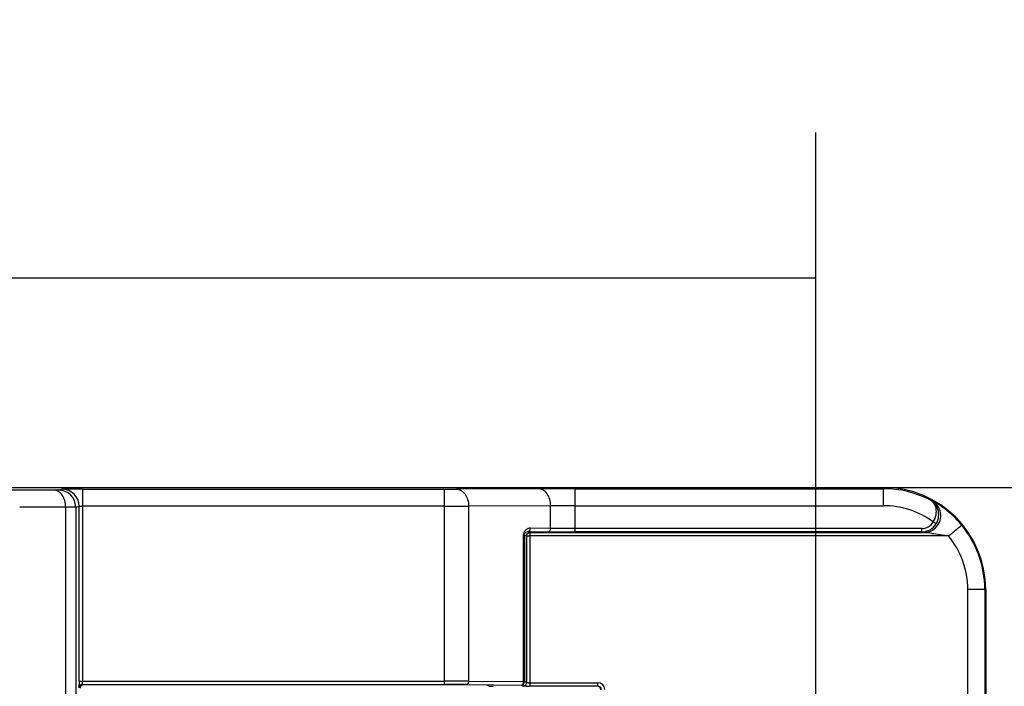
# Model space of a CAD drawing. Header units: millimetres. Extents: x 0 to 210, y 0 to 297.
# Tile 12 of 22: x 109.56 to 119.7, y 152.5 to 159.36. Entities that reach past the tile are written whole.
import ezdxf
from ezdxf.enums import TextEntityAlignment as Align

# ---------------------------------------------------------------- set-up
doc = ezdxf.new("R2010")
doc.units = ezdxf.units.MM
doc.header["$LTSCALE"] = 19.36
doc.layers.get('0').update_dxf_attribs({"linetype": 'CONTINUOUS'})
doc.layers.add('Z_DIM_2D', color=7, linetype='CONTINUOUS')
doc.styles.add('TEXTSTYLE_3', font='helveticaneueltw1g-ltcn.otf')
doc.dimstyles.new('DIMSTYLE_1', dxfattribs={"dimtxt": 2.1, "dimasz": 3.5, "dimexe": 1.5, "dimexo": 0, "dimgap": 0.525, "dimtad": 1, "dimdec": 3, "dimlfac": 2.857143, "dimdsep": 46, "dimtxsty": 'TEXTSTYLE_3', "dimblk": '_FILLED', "dimblk1": '_FILLED', "dimblk2": '_FILLED', "dimcen": 0.09, "dimclrt": 5, "dimadec": 3, "dimazin": 2, "dimtp": 0.5, "dimtm": 0.5, "dimtfac": 1, "dimtdec": 3, "dimtofl": 0, "dimtmove": 0, "dimatfit": 3, "dimldrblk": '_FILLED', "dimfxl": 0, "dimtolj": 1, "dimarcsym": 0})
doc.dimstyles.new('DIMSTYLE_2', dxfattribs={"dimtxt": 2.1, "dimasz": 3.5, "dimexe": 1.5, "dimexo": 0, "dimgap": 0.525, "dimtad": 1, "dimdec": 3, "dimlfac": 2.857143, "dimdsep": 46, "dimtxsty": 'TEXTSTYLE_3', "dimblk": '_FILLED', "dimblk1": '_FILLED', "dimblk2": '_FILLED', "dimcen": 0.09, "dimclrt": 5, "dimadec": 3, "dimazin": 2, "dimtp": 0.2, "dimtm": 0.2, "dimtfac": 1, "dimtdec": 3, "dimtofl": 0, "dimtmove": 0, "dimatfit": 3, "dimldrblk": '_FILLED', "dimfxl": 0, "dimtolj": 1, "dimarcsym": 0})
doc.dimstyles.new('DIMSTYLE_3', dxfattribs={"dimtxt": 2.1, "dimasz": 3.5, "dimexe": 1.5, "dimexo": 0, "dimgap": 0.525, "dimtad": 1, "dimdec": 1, "dimlfac": 2.857143, "dimdsep": 46, "dimtxsty": 'TEXTSTYLE_3', "dimblk": '_FILLED', "dimblk1": '_FILLED', "dimblk2": '_FILLED', "dimcen": 0.09, "dimclrt": 5, "dimadec": 3, "dimazin": 2, "dimtp": 0.1, "dimtm": 0.1, "dimtfac": 1, "dimtdec": 1, "dimtofl": 0, "dimtmove": 0, "dimatfit": 3, "dimldrblk": '_FILLED', "dimfxl": 0, "dimtolj": 1, "dimarcsym": 0})

# ---------------------------------------------------------------- blocks, each defined once
blk = doc.blocks.new('*D3')
at = {"layer": 'Z_DIM_2D', "color": 2, "linetype": 'Continuous', "transparency": 16777216}
for p, q in [((118.456, 154.543), (133.013, 154.543)), ((131.513, 154.543), (131.513, 149.293)), ((131.513, 144.043), (131.513, 149.293)), ((118.456, 144.043), (133.013, 144.043))]:
    blk.add_line(p, q, dxfattribs=at)
at = {"layer": 'Z_DIM_2D', "color": 5, "linetype": 'Continuous', "transparency": 16777216, "style": 'TEXTSTYLE_3'}
blk.add_text('30', height=2.1, rotation=90, dxfattribs=at).set_placement((130.988, 149.293), align=Align.CENTER)
blk = doc.blocks.new('_FILLED')
at = {"color": 0, "linetype": 'ByBlock'}
blk.add_solid([(0, 0), (-1, 0.125), (-1, -0.125)], dxfattribs=at)
blk = doc.blocks.new('_NONE')
blk = doc.blocks.new('*D4')
at = {"layer": 'Z_DIM_2D', "color": 2, "linetype": 'Continuous', "transparency": 16777216}
for p, q in [((122.962, 149.293), (122.962, 154.207)), ((119.469, 150.084), (124.462, 150.084)), ((122.962, 150.084), (122.962, 149.293)), ((122.962, 148.501), (122.962, 149.293)), ((119.469, 148.501), (124.462, 148.501))]:
    blk.add_line(p, q, dxfattribs=at)
at = {"layer": 'Z_DIM_2D', "color": 5, "linetype": 'Continuous', "transparency": 16777216, "style": 'TEXTSTYLE_3'}
blk.add_text('4.5', height=2.1, rotation=90, dxfattribs=at).set_placement((122.437, 150.681))
blk = doc.blocks.new('*D7')
at = {"layer": 'Z_DIM_2D', "color": 2, "linetype": 'Continuous', "transparency": 16777216}
for p, q in [((58.536, 149.293), (58.536, 158.195)), ((117.756, 149.293), (117.756, 158.195)), ((58.536, 156.695), (88.146, 156.695)), ((117.756, 156.695), (88.146, 156.695))]:
    blk.add_line(p, q, dxfattribs=at)
at = {"layer": 'Z_DIM_2D', "color": 5, "linetype": 'Continuous', "transparency": 16777216, "style": 'TEXTSTYLE_3'}
blk.add_text('169.2', height=2.1, dxfattribs=at).set_placement((89.664, 157.22), align=Align.CENTER)

msp = doc.modelspace()

# ---------------------------------------------------------------- linework, layer by layer
at = {"color": 7, "linetype": 'Continuous'}
for p, q in [((57.83574, 154.54255), (118.45574, 154.54255)), ((109.91299, 154.51483), (109.43923, 154.51276)), ((110.20915, 154.52499), (113.93574, 154.52499)), ((114.90449, 154.5289), (114.05952, 154.52521)), ((115.27572, 154.52957), (118.45574, 154.52957)), ((118.9514, 154.40676), (118.93094, 154.41424)), ((114.81514, 154.07793), (118.86795, 154.07793)), ((118.84707, 154.08496), (115.27572, 154.08496)), ((114.81525, 154.04286), (114.81514, 152.53219)), ((119.49658, 153.49255), (119.49658, 150.74589)), ((119.50574, 153.49255), (119.50574, 150.66244)), ((110.21036, 152.51399), (113.93577, 152.51399)), ((113.97128, 152.50971), (110.21892, 152.50971)), ((114.36825, 152.50638), (113.99603, 152.50963)), ((114.37849, 152.50617), (114.40012, 152.49535)), ((115.51483, 152.49719), (114.81514, 152.49719))]:
    msp.add_line(p, q, dxfattribs=at)
at = {"color": 9, "linetype": 'Continuous'}
for p, q in [((109.99918, 154.52409), (109.96426, 154.51536)), ((110.20915, 154.52499), (110.20915, 152.54899)), ((113.93577, 152.51399), (113.93577, 154.52499)), ((115.27572, 154.52957), (115.27572, 154.08496)), ((118.45574, 154.35457), (118.45574, 154.54255)), ((113.93577, 154.34999), (110.20915, 154.34999)), ((115.02823, 154.3539), (114.18326, 154.35021)), ((114.18326, 154.35021), (114.18326, 152.54819)), ((115.02823, 154.12094), (115.02823, 154.3539)), ((115.27572, 154.35457), (118.45574, 154.35457)), ((110.03679, 154.33983), (109.56297, 154.33777)), ((110.03678, 144.24527), (110.03679, 154.33983)), ((110.13923, 154.34036), (110.17416, 154.34909)), ((110.13923, 154.34036), (110.13923, 144.24474)), ((110.17416, 152.54899), (110.17416, 154.34909)), ((118.99639, 154.16868), (118.96654, 154.18694)), ((114.75923, 154.05338), (114.74898, 154.05338)), ((114.74898, 152.54325), (114.74898, 154.05338)), ((114.75923, 154.05338), (114.78014, 154.04293)), ((114.75923, 154.05338), (114.75923, 152.54325)), ((114.79548, 154.08776), (115.00348, 154.08594)), ((114.81514, 154.07793), (114.79548, 154.08776)), ((114.81514, 154.07793), (114.81514, 154.04289)), ((115.02823, 154.12094), (114.82023, 154.12275)), ((118.84703, 154.11996), (115.27572, 154.11995)), ((118.84707, 154.08496), (118.84707, 154.11995)), ((118.84707, 154.08496), (118.86795, 154.07793)), ((118.86795, 154.07793), (118.88035, 154.07683)), ((118.88086, 154.07842), (118.86797, 154.07795)), ((114.78014, 154.04293), (114.78014, 152.53279)), ((114.78014, 154.04293), (114.80845, 154.04291)), ((119.12415, 154.04292), (114.81525, 154.04286)), ((119.50574, 153.49255), (119.32158, 153.49255)), ((119.32158, 150.7121), (119.32158, 153.49255)), ((110.17416, 152.54899), (113.93577, 152.54899)), ((114.18326, 152.54819), (114.74898, 152.54325)), ((114.74898, 152.54325), (114.75923, 152.54325)), ((114.78014, 152.53279), (114.75923, 152.54325)), ((114.81514, 152.53219), (115.51483, 152.53219)), ((114.81514, 152.53219), (114.81514, 152.49719)), ((115.51483, 152.49719), (115.51483, 152.53219)), ((114.15851, 152.51319), (114.72423, 152.50825)), ((114.72423, 152.50825), (114.74515, 152.49779))]:
    msp.add_line(p, q, dxfattribs=at)
for centre, radius, start, end in [((109.96421, 154.34034), 0.17502, 0.008183, 89.984248), ((109.99915, 154.34909), 0.175, 0.001784, 89.990635), ((113.94803, 181.9706), 27.44562, 269.974344, 270.232749), ((115.26645, 56.96049), 97.56908, 89.9945541, 90.2125537), ((113.96022, 264.22458), 109.8746, 269.9872526, 270.1163086), ((115.25215, 117.40347), 36.95111, 89.963454, 90.347206), ((118.45574, 153.49255), 0.86202, 53.661498, 90), ((118.8679, 154.25294), 0.17502, 317.556684, 61.50377), ((118.84709, 154.25996), 0.14, 269.978468, 328.559999), ((115.26895, 189.86899), 35.78403, 269.574941, 270.010837), ((118.58718, 150.90894), 3.18143, 84.064123, 84.712682), ((118.60508, 151.06785), 3.02151, 83.436254, 84.090052), ((114.79389, 151.51207), 2.53088, 89.516355, 89.67047), ((118.45574, 153.49255), 0.86584, 0, 39.467887), ((111.17157, 152.54899), 0.96242, 179.99989, 180.403721), ((113.9419, 116.39807), 36.15092, 89.617474, 90.009721), ((114.72423, 152.54325), 0.035, 270.013806, 359.99437), ((114.81183, 153.9451), 1.4129, 269.353969, 269.597489), ((114.81498, 154.38701), 1.85482, 269.596075, 270.004895), ((115.51484, 152.46219), 0.07, 0.013399, 90.005881), ((113.94129, 123.23205), 29.28195, 89.574971, 90.010807), ((115.51486, 152.4622), 0.03499, 0.005187, 90.047168)]:
    msp.add_arc(centre, radius, start, end, dxfattribs=at)
at = {"color": 7, "linetype": 'Continuous'}
for centre, radius, start, end in [((110.20818, 109.94393), 44.58106, 89.998751, 90.120692), ((118.45574, 153.49255), 1.05, 0, 90), ((118.45574, 153.49255), 1.03702, 62.725772, 90), ((118.84714, 154.25993), 0.17495, 269.971235, 328.557583), ((118.45574, 153.49255), 1.04083, 0, 39.468632), ((118.86784, 154.25345), 0.17553, 274.254107, 317.556684), ((113.39691, 152.54664), 3.22276, 179.958262, 180.663479), ((114.8149, 159.78837), 7.29118, 269.704294, 270.001883)]:
    msp.add_arc(centre, radius, start, end, dxfattribs=at)
for centre, major_axis, ratio, start_param, end_param in [((110.21893, 152.47471), (0.03131, -0.01565), 0.99980964, 2.03448963, 3.60513365), ((113.97128, 152.50941), (0.035, 0), 0.00872687, 0.78539816, 1.57079633), ((114.3435, 152.50616), (0.035, 0), 0.00872687, 0.01745329, 0.78539816), ((114.43511, 152.49536), (0.035, 0), 0.00872687, -3.12413936, -1.57079633), ((115.5084, 152.46005), (0.03322, 0.01107), 0.99961929, -0.32157543, 1.24899247)]:
    msp.add_ellipse(centre, major_axis=major_axis, ratio=ratio, start_param=start_param, end_param=end_param, dxfattribs=at)
at = {"color": 9, "linetype": 'Continuous'}
for points, knots in [([(109.96426, 154.51536), (109.96303, 154.51505), (109.95832, 154.51544), (109.94842, 154.51488), (109.93255, 154.515), (109.92011, 154.51486), (109.91299, 154.51483)], [0, 0, 0, 0, 0.07412982, 0.27095829, 0.58361316, 1, 1, 1, 1]), ([(110.03677, 154.33983), (110.03672, 154.36234), (110.03076, 154.40602), (110.00481, 154.46321), (109.96457, 154.50399), (109.92942, 154.51476), (109.91303, 154.51483)], [0, 0, 0, 0, 0.28780298, 0.55515853, 0.79049885, 1, 1, 1, 1]), ([(110.11427, 154.52489), (110.0987, 154.52485), (110.07104, 154.5246), (110.03548, 154.52501), (110.01284, 154.52373), (110.00199, 154.52478), (109.99918, 154.52409)], [0, 0, 0, 0, 0.40571504, 0.72172431, 0.92475177, 1, 1, 1, 1]), ([(114.05951, 154.52521), (114.0759, 154.52514), (114.11105, 154.51437), (114.15129, 154.47359), (114.17724, 154.4164), (114.18321, 154.37272), (114.18326, 154.35021)], [0, 0, 0, 0, 0.20950101, 0.44484125, 0.71219682, 1, 1, 1, 1]), ([(115.02823, 154.3539), (115.02818, 154.37554), (115.02243, 154.41917), (114.99666, 154.47726), (114.95534, 154.51854), (114.9202, 154.52883), (114.90449, 154.5289)], [0, 0, 0, 0, 0.27661686, 0.55513375, 0.79908245, 1, 1, 1, 1]), ([(110.17416, 154.34909), (110.17466, 154.3499), (110.17913, 154.34882), (110.18553, 154.35018), (110.19667, 154.34979), (110.20473, 154.34999), (110.20915, 154.34999)], [0, 0, 0, 0, 0.08160505, 0.29946307, 0.62155327, 1, 1, 1, 1]), ([(118.99639, 154.16868), (119.01022, 154.19131), (119.02716, 154.24141), (119.01896, 154.31613), (118.98488, 154.37673), (118.94978, 154.40447), (118.93095, 154.41428)], [0, 0, 0, 0, 0.28113839, 0.53882701, 0.77492301, 1, 1, 1, 1]), ([(118.96654, 154.18693), (118.98083, 154.20853), (118.99938, 154.2549), (119.00013, 154.32439), (118.97586, 154.3809), (118.94665, 154.40609), (118.93096, 154.41428)], [0, 0, 0, 0, 0.30270308, 0.56659098, 0.79307617, 1, 1, 1, 1]), ([(119.25924, 154.15417), (119.23389, 154.18493), (119.19354, 154.22854), (119.13578, 154.28106), (119.09217, 154.31649), (119.05546, 154.3432), (119.02665, 154.36248), (119.00629, 154.37543), (118.9874, 154.38675), (118.97294, 154.39519), (118.96298, 154.40048), (118.95736, 154.40403), (118.95376, 154.40494), (118.95185, 154.40706), (118.9514, 154.40676)], [0, 0, 0, 0, 0.29843972, 0.44353632, 0.58433587, 0.71892761, 0.78325627, 0.84394871, 0.89949068, 0.9483855, 0.96865585, 0.98493264, 0.99591809, 1, 1, 1, 1]), ([(110.13923, 154.34036), (110.13672, 154.34005), (110.12742, 154.34044), (110.10753, 154.33988), (110.07589, 154.34), (110.051, 154.33986), (110.03678, 154.33983)], [0, 0, 0, 0, 0.07417228, 0.27101533, 0.58364807, 1, 1, 1, 1]), ([(119.12416, 154.04291), (119.15585, 154.06917), (119.19724, 154.10358), (119.24266, 154.14017), (119.25562, 154.15146), (119.25924, 154.15417)], [0, 0, 0, 0, 0.70553719, 0.92262058, 1, 1, 1, 1]), ([(114.82023, 154.12275), (114.81227, 154.12229), (114.79571, 154.12048), (114.77263, 154.10746), (114.75385, 154.0848), (114.7492, 154.06418), (114.74898, 154.05338)], [0, 0, 0, 0, 0.21759846, 0.4472243, 0.7052509, 1, 1, 1, 1]), ([(114.75923, 154.05338), (114.75923, 154.06342), (114.7687, 154.08235), (114.78748, 154.08789), (114.79548, 154.08776)], [0, 0, 0, 0, 0.5566097, 1, 1, 1, 1]), ([(114.79548, 154.08776), (114.80224, 154.08781), (114.81684, 154.09826), (114.82019, 154.11418), (114.82023, 154.12275)], [0, 0, 0, 0, 0.44069759, 1, 1, 1, 1]), ([(115.00348, 154.08594), (115.01024, 154.086), (115.02486, 154.09644), (115.0282, 154.11236), (115.02824, 154.12094)], [0, 0, 0, 0, 0.44068398, 1, 1, 1, 1]), ([(115.27572, 154.11995), (115.25298, 154.11995), (115.17048, 154.12004), (115.08799, 154.12037), (115.02824, 154.12094)], [0, 0, 0, 0, 0.27567419, 1, 1, 1, 1]), ([(110.21036, 152.51399), (110.20965, 152.51417), (110.21038, 152.51806), (110.20919, 152.52272), (110.20942, 152.53195), (110.2092, 152.53851), (110.20917, 152.54221)], [0, 0, 0, 0, 0.07800822, 0.28737344, 0.60703697, 1, 1, 1, 1]), ([(114.18326, 152.54819), (114.18322, 152.53961), (114.17987, 152.52369), (114.16527, 152.51325), (114.15851, 152.51319)], [0, 0, 0, 0, 0.55930312, 1, 1, 1, 1]), ([(114.72423, 152.50825), (114.73099, 152.50831), (114.7456, 152.51875), (114.74895, 152.53467), (114.74898, 152.54325)], [0, 0, 0, 0, 0.44069688, 1, 1, 1, 1]), ([(114.74515, 152.49779), (114.7529, 152.4978), (114.76913, 152.50336), (114.77773, 152.51818), (114.77939, 152.52595)], [0, 0, 0, 0, 0.4935997, 1, 1, 1, 1]), ([(114.7959, 152.53229), (114.7921, 152.53234), (114.78705, 152.53206), (114.78213, 152.53283), (114.78043, 152.53251), (114.78014, 152.53279)], [0, 0, 0, 0, 0.72267385, 0.92346622, 1, 1, 1, 1]), ([(110.17513, 152.4805), (110.17502, 152.48182), (110.17458, 152.49142), (110.17447, 152.50104), (110.17437, 152.50933)], [0, 0, 0, 0, 0.13748255, 1, 1, 1, 1]), ([(110.21036, 152.51399), (110.20265, 152.51399), (110.18649, 152.50849), (110.17787, 152.49378), (110.17617, 152.48605)], [0, 0, 0, 0, 0.49345298, 1, 1, 1, 1]), ([(114.77727, 152.49729), (114.77288, 152.49732), (114.76515, 152.49746), (114.75515, 152.49728), (114.749, 152.49793), (114.74587, 152.49744), (114.74515, 152.49779)], [0, 0, 0, 0, 0.40978165, 0.72449758, 0.92521958, 1, 1, 1, 1])]:
    msp.add_open_spline(points, degree=3, knots=knots, dxfattribs=at)
for points in [[(114.78014, 154.04293), (114.78015, 154.05185), (114.78408, 154.06136), (114.79039, 154.06767)], [(114.79039, 154.06767), (114.79671, 154.07399), (114.80621, 154.07792), (114.81514, 154.07793)], [(118.95047, 154.06956), (119.00873, 154.06284), (119.06685, 154.05422), (119.12439, 154.04289)], [(114.77939, 152.52595), (114.77987, 152.5282), (114.78014, 152.5305), (114.78014, 152.53279)]]:
    msp.add_open_spline(points, degree=3, dxfattribs=at)

# ---------------------------------------------------------------- dimensions: what is measured, and where the dimension line sits
at = {"layer": 'Z_DIM_2D', "color": 2, "linetype": 'Continuous'}
dim = msp.add_linear_dim(base=(117.75574, 156.69497), p1=(58.53574, 149.29255), p2=(117.75574, 149.29255), dimstyle='DIMSTYLE_1', override={"dimblk1": 'NONE', "dimblk2": 'NONE', "dimsah": 1}, dxfattribs=at)
dim.commit()
dim.dimension.update_dxf_attribs({"geometry": '*D7', "text_midpoint": (89.69924, 156.69497), "dimtype": 160})
for base, p1, p2, dimstyle, picture, middle in [((122.96187, 148.50077), (119.46861, 150.08433), (119.46861, 148.50077), 'DIMSTYLE_3', '*D4', (122.96187, 152.42817)), ((131.51329, 144.04255), (118.45574, 154.54255), (118.45574, 144.04255), 'DIMSTYLE_2', '*D3', (131.51329, 149.28864))]:
    dim = msp.add_linear_dim(base=base, p1=p1, p2=p2, angle=270, dimstyle=dimstyle, override={"dimblk1": 'NONE', "dimblk2": 'NONE', "dimsah": 1}, dxfattribs=at)
    dim.commit()
    dim.dimension.update_dxf_attribs({"geometry": picture, "text_midpoint": middle, "dimtype": 160})

doc.saveas('drawing.dxf')
